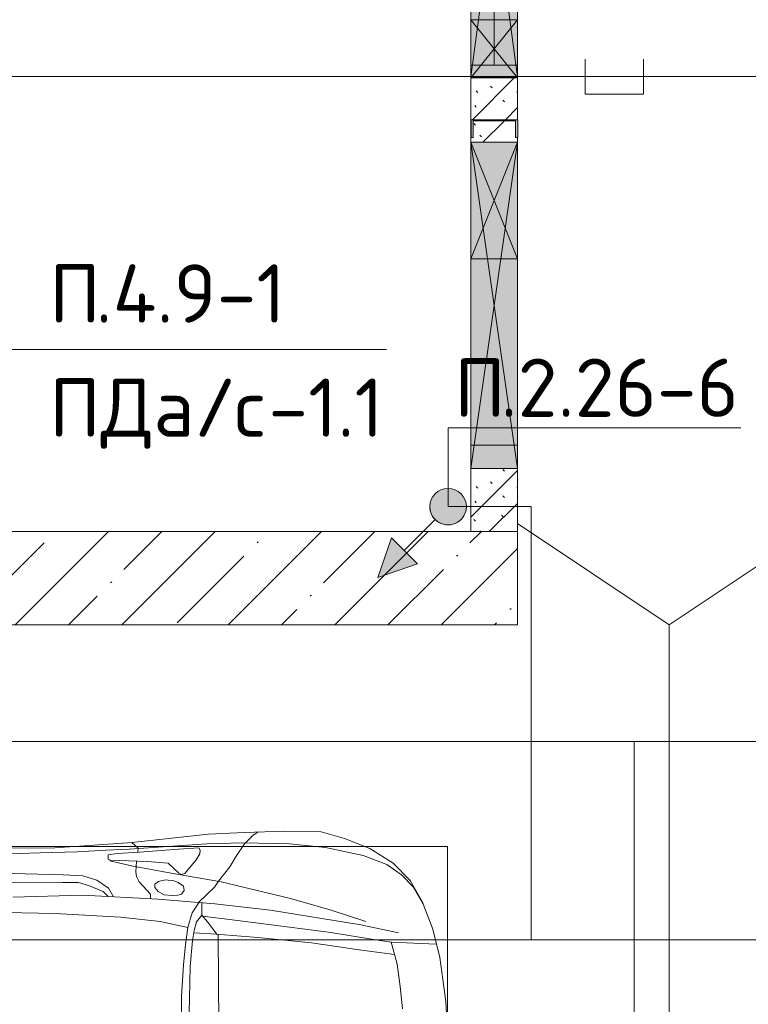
# Model space of a CAD drawing. Header units: millimetres. Extents: x -32229 to 169101, y -13689 to 125138.
# Tile 29 of 202: x -3297 to -176, y 69873 to 74095. Entities that reach past the tile are written whole.
import ezdxf

# ---------------------------------------------------------------- set-up
doc = ezdxf.new("R2010")
doc.units = ezdxf.units.MM
doc.linetypes.add('3_ Штрих_ 1 х 1 мм', pattern=[400, 200, -200])
for name, color, linetype, lineweight in [('A-____-NOTE-TEXT', 5, 'Continuous', 18), ('A-DETL-____-THIN', 7, 'Continuous', 9), ('A-DETL-GENF-OTLN', 7, 'Continuous', 18), ('A-FLOR-____-OTLN', 7, 'Continuous', 18), ('A-GLAZ-____-MCUT', 7, 'Continuous', 9), ('A-GLAZ-____-OTLN', 7, 'Continuous', 18), ('A-WALL-____-MCUT', 7, 'Continuous', 40), ('A-WALL-____-PATT', 7, 'Continuous', 40), ('C-PRKG-____-OTLN', 7, 'Continuous', 18), ('G-____-____-TEXT', 7, 'Continuous', 9), ('I-WALL-____-MCUT', 7, 'Continuous', 40), ('S-BEAM-____-OTLN', 7, 'Continuous', 18), ('S-COLS-____-MCUT', 7, 'Continuous', 40), ('S-COLS-____-OTLN', 7, 'Continuous', 18)]:
    doc.layers.add(name, color=color, linetype=linetype, lineweight=lineweight)
doc.layers.add('A-DETL-____-OTLN', color=7, linetype='Continuous', lineweight=9, true_color=0x00a600)
doc.styles.add('ISOCPEUR', font='isocpeur.ttf', dxfattribs={"height": 250})

# ---------------------------------------------------------------- blocks, each defined once
blk = doc.blocks.new('АР_Машиноместо - 5300x2500_С-V8--01 ЭМ')
at = {"layer": 'C-PRKG-____-OTLN', "color": 253, "lineweight": 13, "true_color": 0xaaaaaa}
for p, q in [((2500, 5300), (0, 5300)), ((2500, 0), (2500, 5300))]:
    blk.add_line(p, q, dxfattribs=at)
blk = doc.blocks.new('АР_Машиноместо - 4900x2400_М__5300х2500_-V11--01 ЭМ')
at = {"layer": 'A-DETL-GENF-OTLN', "color": 253, "lineweight": 13, "true_color": 0xaaaaaa}
for p, q in [((1895.6, -2850.8), (1896.5, -2534.3)), ((2043.9, -2818.3), (2043.2, -2613.6)), ((1832.2, -2638.3), (1840.7, -2936)), ((2054, -2964.8), (2043.9, -2818.3)), ((1895.6, -2919.4), (1895.6, -2850.8)), ((1840.7, -2936), (1823.6, -3260.1)), ((1881.3, -2966.7), (1895.6, -2919.4)), ((1856.4, -3024.6), (1881.3, -2966.7)), ((2067.2, -3149.3), (2054, -2964.8)), ((1834.9, -3046.1), (1856.4, -3024.6)), ((1987.8, -3061.4), (1995.5, -3046.6)), ((1989.1, -3094.6), (1987.8, -3061.4)), ((1995.5, -3046.6), (2014.4, -3046.1)), ((2014.4, -3046.1), (2019.2, -3085)), ((1984.7, -3213.7), (1989.1, -3094.6)), ((2019.2, -3085), (2025.2, -3179.9)), ((1920.5, -3167.7), (1941.6, -3165.4)), ((1941.6, -3165.4), (1986.4, -3168)), ((2043.1, -3174.2), (2067.1, -3148.3)), ((2084.3, -3305.9), (2067.1, -3148.3)), ((1845.5, -3228.1), (1898.3, -3179.4)), ((1898.3, -3179.4), (1920.5, -3167.7)), ((2024.8, -3173.5), (2043.1, -3174.2)), ((2025.2, -3179.9), (2037.8, -3347.3)), ((1825.4, -3227.6), (1845.5, -3228.1)), ((1856.8, -3259.9), (1873.2, -3246.1)), ((1873.2, -3246.1), (1887.9, -3245.7)), ((1887.9, -3245.7), (1900.2, -3262.3)), ((1977.8, -3303.2), (1984.7, -3213.7)), ((1823.6, -3260.1), (1804.3, -3502.8)), ((1838.9, -3321.2), (1842.8, -3286.3)), ((1842.8, -3286.3), (1856.8, -3259.9)), ((1900.2, -3262.3), (1906.4, -3292.5)), ((1906.4, -3292.5), (1902.9, -3327.4)), ((1841.3, -3344.5), (1838.9, -3321.2)), ((1902.9, -3327.4), (1894.8, -3346.8)), ((1935.4, -3349.7), (1977.8, -3303.2)), ((2102.9, -3474.2), (2084.3, -3305.9)), ((1845.9, -3360.7), (1841.3, -3344.5)), ((1861.3, -3372.5), (1845.9, -3360.7)), ((1880, -3369.3), (1861.3, -3372.5)), ((1894.8, -3346.8), (1880, -3369.3)), ((1930.3, -3360.7), (1935.4, -3349.7)), ((1933.2, -3375.1), (1930.3, -3360.7)), ((1992, -3422.8), (1933.2, -3375.1)), ((2037.8, -3347.3), (2043.4, -3434.5)), ((1250, -3391.3), (1397.5, -3394.3)), ((1397.5, -3394.3), (1534.7, -3397.8)), ((1534.7, -3397.8), (1646.7, -3407.2)), ((1646.7, -3407.2), (1688.9, -3414.8)), ((1674.4, -3512.1), (1679, -3413)), ((1688.9, -3414.8), (1727, -3424.2)), ((1755.7, -3447), (1726.8, -3472.4)), ((1727, -3424.2), (1755.7, -3447)), ((1755.7, -3447.2), (1808.7, -3447.2)), ((1809.8, -3433.7), (1845.3, -3470.4)), ((2018.5, -3439.1), (1992, -3422.8)), ((2033.8, -3441.1), (2018.5, -3439.1)), ((2043.4, -3434.5), (2033.8, -3441.1)), ((1726.8, -3472.4), (1674.4, -3512.1)), ((1845.3, -3470.4), (1875.1, -3501.2)), ((1875.1, -3501.2), (1901.7, -3518.6)), ((2109.8, -3630), (2102.9, -3474.2)), ((1250, -3520.1), (1672.8, -3517.2)), ((1659.9, -3687.8), (1673.4, -3509.6)), ((1901.7, -3518.6), (1962.1, -3567)), ((1962.1, -3567), (2008.6, -3594.2)), ((2008.6, -3594.2), (2061.4, -3629.8)), ((2061.4, -3629.8), (2096.2, -3665.5)), ((2116, -3802.9), (2109.8, -3630)), ((2096.2, -3665.5), (2111.9, -3688.4)), ((1636.1, -3917.5), (1659.9, -3687.8)), ((2112.6, -3958.4), (2116, -3802.9)), ((1606.4, -4121.6), (1636.1, -3917.5)), ((2083.6, -4059.2), (2112.6, -3958.4)), ((2041.4, -4167), (2083.6, -4059.2)), ((1586, -4272.5), (1606.4, -4121.6)), ((1977.5, -4267.9), (2041.4, -4167)), ((1544.5, -4283.9), (1639, -4259.4)), ((1638.8, -4260.3), (1630.7, -4451.1)), ((1354, -4306.7), (1449.6, -4297.3)), ((1449.6, -4297.3), (1544.5, -4283.9)), ((1903.7, -4340.6), (1977.5, -4267.9)), ((1814, -4391.6), (1903.7, -4340.6)), ((1695.6, -4436.7), (1814, -4391.6)), ((1385.4, -4493), (1573, -4466.6)), ((1573, -4466.6), (1695.6, -4436.7)), ((1250, -4500), (1385.4, -4493))]:
    blk.add_line(p, q, dxfattribs=at)
at = {"layer": 'A-DETL-GENF-OTLN', "color": 254, "lineweight": 13, "true_color": 0xd4d4d4}
for p, q in [((2022.2, -2754.7), (2016.7, -2571.4)), ((1766.2, -2606.7), (1762.2, -2818.3)), ((1935.6, -2580.5), (1928.4, -2853.3)), ((2026.1, -2913.7), (2022.2, -2754.7)), ((1762.2, -2818.3), (1747.2, -3099)), ((1928.4, -2853.3), (1924.3, -2937.4)), ((1924.3, -2937.4), (1904.8, -2997.9)), ((2033.7, -3036.3), (2026.1, -2913.7)), ((1904.8, -2997.9), (1871, -3048.1)), ((2038, -3136.6), (2033.7, -3036.3)), ((1871, -3048.1), (1833.3, -3069.7)), ((1987.5, -3053.2), (1967.3, -3145.9)), ((1747.2, -3099), (1728.3, -3268.5)), ((1967.3, -3145.9), (1936, -3316.2)), ((2060.5, -3468.5), (2038, -3136.6)), ((1728.3, -3268.5), (1702.9, -3388.2)), ((1936, -3316.2), (1897.7, -3530.2)), ((1250, -3360.7), (1406.5, -3360.7)), ((1406.5, -3360.7), (1542.9, -3368.9)), ((1542.9, -3368.9), (1630, -3377.1)), ((1630, -3377.1), (1702.9, -3388.2)), ((1702.9, -3388.2), (1765.4, -3405.8)), ((1765.4, -3405.8), (1811.5, -3435.5)), ((1750.9, -3450.8), (1734.5, -3589.1)), ((1804.3, -3502.8), (1776.8, -3741.5)), ((2065.8, -3623.7), (2060.5, -3468.5)), ((1897.7, -3530.2), (1826.4, -3827.1)), ((1734.5, -3589.1), (1714.3, -3746.6)), ((2061.4, -3823.4), (2065.8, -3623.7)), ((1714.3, -3746.6), (1680.6, -4000.8)), ((1776.8, -3741.5), (1713.1, -4128.3)), ((1826.4, -3827.1), (1777.3, -4001.8)), ((2045.3, -3976.8), (2061.4, -3823.4)), ((1680.6, -4000.8), (1651, -4182.8)), ((1777.3, -4001.8), (1728.3, -4149.8)), ((2011.4, -4138.1), (2045.3, -3976.8)), ((1713.1, -4128.3), (1678.9, -4289.8)), ((1972.2, -4239.8), (2011.4, -4138.1)), ((1651, -4182.8), (1638.8, -4260.3)), ((1928.5, -4303.1), (1972.2, -4239.8)), ((1875, -4354.8), (1928.5, -4303.1)), ((1803.7, -4395.8), (1875, -4354.8))]:
    blk.add_line(p, q, dxfattribs=at)
at = {"layer": 'C-PRKG-____-OTLN', "color": 253, "lineweight": 13, "true_color": 0xaaaaaa}
for p, q in [((2500, 0), (2500, -5300)), ((2050, -800), (2050, -4500)), ((450, -4500), (2050, -4500)), ((2500, -5300), (0, -5300))]:
    blk.add_line(p, q, dxfattribs=at)
blk = doc.blocks.new('АР_Отверстие прямоугольное - ОВВ-7382666--01 ЭМ')
at = {"layer": 'A-GLAZ-____-OTLN', "lineweight": 13, "true_color": 0xf0f0f0}
blk.add_hatch(color=7, dxfattribs=at).paths.add_polyline_path([(825, -45.9), (825, 100), (-575, 100), (-575, -100), (825, -100)])
at = {"layer": 'A-GLAZ-____-MCUT', "color": 253, "lineweight": 13, "true_color": 0xaaaaaa}
for p, q in [((-575, 100), (-575, -100)), ((825, 100), (825, -100))]:
    blk.add_line(p, q, dxfattribs=at)
at = {"layer": 'A-GLAZ-____-OTLN', "color": 253, "lineweight": 5, "true_color": 0xaaaaaa}
for p, q in [((-575, 100), (-75, 28.6)), ((825, 100), (-75, -28.6)), ((-75, 28.6), (825, -100)), ((-75, -28.6), (-575, -100))]:
    blk.add_line(p, q, dxfattribs=at)
at = {"layer": 'A-GLAZ-____-OTLN', "color": 253, "lineweight": 13, "true_color": 0xaaaaaa}
for p, q in [((-75, 100), (-575, 100)), ((-575, 100), (-575, -100)), ((825, 100), (-75, 100)), ((825, -100), (825, 100)), ((-575, -100), (-75, -100)), ((-75, -100), (825, -100))]:
    blk.add_line(p, q, dxfattribs=at)
blk = doc.blocks.new('АР_Отверстие прямоугольное - ВК-3918152--01 ЭМ')
at = {"layer": 'A-GLAZ-____-OTLN', "lineweight": 13, "true_color": 0xf0f0f0}
blk.add_hatch(color=7, dxfattribs=at).paths.add_polyline_path([(0, 100), (0, -100), (5, -100), (5, 100)])
at = {"layer": 'A-GLAZ-____-MCUT', "color": 253, "lineweight": 13, "true_color": 0xaaaaaa}
for p, q in [((0, 100), (0, -100)), ((250, 100), (250, -100))]:
    blk.add_line(p, q, dxfattribs=at)
at = {"layer": 'A-GLAZ-____-OTLN', "color": 253, "lineweight": 5, "true_color": 0xaaaaaa}
for p, q in [((250, 100), (0, -100)), ((0, 100), (250, -100))]:
    blk.add_line(p, q, dxfattribs=at)
at = {"layer": 'A-GLAZ-____-OTLN', "color": 253, "lineweight": 13, "true_color": 0xaaaaaa}
for p, q in [((250, 100), (0, 100)), ((0, 100), (0, -100)), ((250, -100), (250, 100)), ((0, -100), (250, -100))]:
    blk.add_line(p, q, dxfattribs=at)
blk = doc.blocks.new('АР_Отверстие прямоугольное - ОВВ-7382767--01 ЭМ')
at = {"layer": 'A-GLAZ-____-OTLN', "lineweight": 13, "true_color": 0xf0f0f0}
blk.add_hatch(color=7, dxfattribs=at).paths.add_polyline_path([(875, 100), (-625, 100), (-625, -100), (875, -100), (875, -68.5)])
at = {"layer": 'A-GLAZ-____-MCUT', "color": 253, "lineweight": 13, "true_color": 0xaaaaaa}
for p, q in [((-625, 100), (-625, -100)), ((875, 100), (875, -100))]:
    blk.add_line(p, q, dxfattribs=at)
at = {"layer": 'A-GLAZ-____-OTLN', "color": 253, "lineweight": 5, "true_color": 0xaaaaaa}
for p, q in [((-625, 100), (-525, 86.7)), ((-525, 86.7), (-275, 53.3)), ((875, 100), (630, 67.3)), ((-275, 53.3), (-225, 46.7)), ((-225, 46.7), (-125, 33.3)), ((575, 60), (-125, -33.3)), ((630, 67.3), (575, 60)), ((-125, 33.3), (575, -60)), ((-125, -33.3), (-225, -46.7)), ((-275, -53.3), (-525, -86.7)), ((-225, -46.7), (-275, -53.3)), ((575, -60), (630, -67.3)), ((630, -67.3), (875, -100)), ((-525, -86.7), (-625, -100))]:
    blk.add_line(p, q, dxfattribs=at)
at = {"layer": 'A-GLAZ-____-OTLN', "color": 253, "lineweight": 13, "true_color": 0xaaaaaa}
for p, q in [((-525, 100), (-625, 100)), ((-625, 100), (-625, -100)), ((-275, 100), (-525, 100)), ((-225, 100), (-275, 100)), ((-125, 100), (-225, 100)), ((575, 100), (-125, 100)), ((630, 100), (575, 100)), ((875, 100), (630, 100)), ((875, -100), (875, 100)), ((-625, -100), (-525, -100)), ((-525, -100), (-275, -100)), ((-275, -100), (-225, -100)), ((-225, -100), (-125, -100)), ((-125, -100), (575, -100)), ((575, -100), (630, -100)), ((630, -100), (875, -100))]:
    blk.add_line(p, q, dxfattribs=at)
blk = doc.blocks.new('АР_Отверстие прямоугольное - ЭОМ-6403606--01 ЭМ')
at = {"layer": 'A-GLAZ-____-MCUT', "color": 253, "lineweight": 13, "true_color": 0xaaaaaa}
for p, q in [((-125, 100), (-125, -100)), ((375, 100), (375, -100))]:
    blk.add_line(p, q, dxfattribs=at)
at = {"layer": 'A-GLAZ-____-OTLN', "color": 253, "lineweight": 5, "true_color": 0xaaaaaa}
for p, q in [((375, 100), (-125, -100)), ((-125, 100), (375, -100))]:
    blk.add_line(p, q, dxfattribs=at)
at = {"layer": 'A-GLAZ-____-OTLN', "color": 253, "lineweight": 13, "true_color": 0xaaaaaa}
for p, q in [((375, 100), (-125, 100)), ((-125, 100), (-125, -100)), ((375, -100), (375, 100)), ((-125, -100), (375, -100))]:
    blk.add_line(p, q, dxfattribs=at)
blk = doc.blocks.new('АР_Перемычка - 200_Уx2_75x5__Оп_0_75x5_-1050-7344918--01 ЭМ')
at = {"layer": 'S-BEAM-____-OTLN', "color": 9, "linetype": '3_ Штрих_ 1 х 1 мм', "lineweight": 15, "true_color": 0xc4c4c4}
for p, q in [((-1250, 100), (-1250, -100)), ((200, 100), (200, -100)), ((-1250, 0), (-1055, 0)), ((-1055, 0), (-1000, 0)), ((-1000, 0), (-300, 0)), ((-300, 0), (-200, 0)), ((-200, 0), (-150, 0)), ((-150, 0), (100, 0)), ((100, 0), (200, 0))]:
    blk.add_line(p, q, dxfattribs=at)
blk = doc.blocks.new('АР_Фахверк_ _Швеллер полки параллельные_ - 20П-5794801--01 ЭМ')
at = {"layer": 'S-COLS-____-OTLN', "lineweight": 15, "true_color": 0xaaaaaa}
blk.add_hatch(color=253, dxfattribs=at).paths.add_polyline_path([(53, -98.8), (53, -91), (-17.8, -90.8), (-17.8, 91), (53, 91), (53, 100), (-23, 99), (-23, -100), (53, -100)])
at = {"layer": 'S-COLS-____-MCUT', "color": 253, "lineweight": 15, "true_color": 0xaaaaaa}
for p, q in [((53, 100), (-23, 100)), ((-23, 100), (-23, -100)), ((-17.8, -91), (-17.8, 91)), ((-17.8, 91), (53, 91)), ((53, 91), (53, 100)), ((-23, -100), (53, -100)), ((53, -91), (-17.8, -91)), ((53, -100), (53, -91))]:
    blk.add_line(p, q, dxfattribs=at)
blk = doc.blocks.new('Наметкина 10_РД_АР_П_отсоединено_rvt-1--01 ЭМ')
at = {"layer": 'A-WALL-____-PATT', "lineweight": 5, "true_color": 0xaaaaaa}
h = blk.add_hatch(dxfattribs=at)
h.set_pattern_fill('FP_6', color=253, style=0, pattern_type=2)
h.set_pattern_definition([(135, (300.56, 377.28), (-565.6854, 6e-14), [10, -790]), (135, (349.8, 474.73), (-565.6854, 6e-14), [10, -790]), (135, (423.93, 473.06), (-565.6854, 6e-14), [10, -790]), (135, (229.92, 447.9), (-565.6854, 6e-14), [10, -790]), (135, (155.08, 447.9), (-565.6854, 6e-14), [10, -790]), (135, (114.9, 369.03), (-565.6854, 6e-14), [10, -790]), (135, (132.43, 285.8), (-565.6854, 6e-14), [10, -790]), (135, (214.66, 322), (-565.6854, 6e-14), [10, -790]), (135, (198.16, 261.88), (-565.6854, 6e-14), [10, -790]), (135, (45.2, 272.9), (-565.6854, 6e-14), [10, -790]), (135, (42.32, 336.16), (-565.6854, 6e-14), [10, -790]), (135, (92.26, 192.24), (-565.6854, 6e-14), [10, -790]), (135, (7.07, 149.2), (-565.6854, 6e-14), [10, -790]), (135, (80.6, 95.1), (-565.6854, 6e-14), [10, -790]), (135, (79.53, 36.94), (-565.6854, 6e-14), [10, -790]), (135, (153.87, 74.56), (-565.6854, 6e-14), [10, -790]), (135, (228.35, 124.8), (-565.6854, 6e-14), [10, -790]), (135, (279.75, 180.4), (-565.6854, 6e-14), [10, -790]), (135, (282.9, 31.63), (-565.6854, 6e-14), [10, -790]), (135, (377.38, 53.45), (-565.6854, 6e-14), [10, -790]), (135, (352.28, 102.7), (-565.6854, 6e-14), [10, -790]), (135, (354.05, 0), (-565.6854, 6e-14), [10, -790]), (135, (553.23, 16.45), (-565.6854, 6e-14), [10, -790]), (135, (542.38, 63.45), (-565.6854, 6e-14), [10, -790]), (135, (536.58, 239.3), (-565.6854, 6e-14), [10, -790]), (135, (475.85, 203.9), (-565.6854, 6e-14), [10, -790]), (135, (475.85, 316.54), (-565.6854, 6e-14), [10, -790]), (135, (520.8, 408.7), (-565.6854, 6e-14), [10, -790]), (135, (551.1, 470.8), (-565.6854, 6e-14), [10, -790]), (135, (235.25, 537.93), (-565.6854, 6e-14), [10, -790]), (135, (407.25, 547.65), (-565.6854, 6e-14), [10, -790]), (135, (94.5, 558.6), (-565.6854, 6e-14), [10, -790]), (135, (46.4, 532.3), (-565.6854, 6e-14), [10, -790]), (135, (85.56, 465.04), (-565.6854, 6e-14), [10, -790]), (135, (355.53, 181.14), (-565.6854, 6e-14), [10, -790]), (135, (362.23, 243.6), (-565.6854, 6e-14), [10, -790]), (135, (413.45, 344.1), (-565.6854, 6e-14), [10, -790]), (135, (286.3, 273.25), (-565.6854, 6e-14), [10, -790]), (135, (423.02, 263.72), (-565.6854, 6e-14), [10, -790]), (135, (162.94, 190.2), (-565.6854, 6e-14), [10, -790]), (135, (470.25, 120.93), (-565.6854, 6e-14), [10, -790]), (135, (484.48, 9.78), (-565.6854, 6e-14), [10, -790]), (45, (0, 212.13), (-565.6854, 0), []), (45, (212.13, 0), (-565.6854, 0), []), (45, (353.55, 0), (-565.6854, 0), []), (45, (0, 353.55), (-565.6854, 0), [])])
h.paths.add_polyline_path([(-1364.7, 71900), (-1164.7, 71900), (-1164.7, 72170), (-1364.7, 72170), (-1364.7, 71935.2)])
h.paths.add_polyline_path([(-1172.7, 73570), (-1164.7, 73570), (-1164.7, 73590), (-1172.7, 73590), (-1172.7, 73660.8), (-1354.7, 73659), (-1354.7, 73590), (-1363.7, 73590), (-1363.7, 73666), (-1164.7, 73666), (-1164.7, 73845), (-1364.7, 73845), (-1363.7, 73570), (-1197.6, 73570)])
h = blk.add_hatch(dxfattribs=at)
h.set_pattern_fill('FP_1', color=253, style=0, pattern_type=2)
h.set_pattern_definition([(45, (0, 0), (-228.0985, 228.0985), []), (45, (228.1, 0), (-228.0985, 228.0985), [403.225, -80.645, 6.706, -73.939])])
h.paths.add_polyline_path([(-3500.5, 71500), (-1164.7, 71500), (-1164.7, 71900), (-6264.7, 71900), (-6264.7, 71500)])
at = {"layer": 'A-FLOR-____-OTLN', "color": 253, "lineweight": 13, "true_color": 0xaaaaaa}
for p, q in [((5235.3, 75350), (-514.7, 71500)), ((-1364.7, 73070), (-1364.7, 73570)), ((-1164.7, 73070), (-1164.7, 73570)), ((-1364.7, 72270), (-1364.7, 73070)), ((-1164.7, 72270), (-1164.7, 73070)), ((-514.7, 71500), (-1164.7, 71935.2)), ((-514.7, 67310), (-514.7, 71500))]:
    blk.add_line(p, q, dxfattribs=at)
at = {"layer": 'A-WALL-____-MCUT', "color": 253, "lineweight": 13, "true_color": 0xaaaaaa}
for p, q in [((-1164.7, 71900), (-6264.7, 71900)), ((-1164.7, 71500), (-1164.7, 71900)), ((-6264.7, 71500), (-1164.7, 71500))]:
    blk.add_line(p, q, dxfattribs=at)
at = {"layer": 'I-WALL-____-MCUT', "color": 253, "lineweight": 13, "true_color": 0xaaaaaa}
for p, q in [((-1364.7, 74095), (-1364.7, 73850)), ((-1164.7, 73850), (-1164.7, 74095)), ((-1364.7, 73850), (-1364.7, 73845)), ((-1364.7, 73845), (-1364.7, 73570)), ((-1164.7, 73845), (-1164.7, 73850)), ((-1164.7, 73666), (-1164.7, 73845)), ((-1164.7, 73570), (-1164.7, 73590)), ((-1364.7, 73570), (-1164.7, 73570)), ((-1364.7, 72270), (-1364.7, 72170)), ((-1164.7, 72270), (-1364.7, 72270)), ((-1164.7, 72170), (-1164.7, 72270)), ((-1364.7, 72170), (-1364.7, 71900)), ((-1164.7, 71900), (-1164.7, 72170)), ((-1364.7, 71900), (-1164.7, 71900))]:
    blk.add_line(p, q, dxfattribs=at)
at = {"layer": 'A-GLAZ-____-OTLN', "color": 253, "lineweight": 13, "true_color": 0xaaaaaa}
for name, p, rotation in [('АР_Отверстие прямоугольное - ОВВ-7382767--01 ЭМ', (-1264.7, 74725), 269.9999999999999), ('АР_Отверстие прямоугольное - ВК-3918152--01 ЭМ', (-1264.7, 73845), 89.99999999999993), ('АР_Отверстие прямоугольное - ОВВ-7382666--01 ЭМ', (-1264.7, 72995), 269.9999999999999), ('АР_Отверстие прямоугольное - ЭОМ-6403606--01 ЭМ', (-1264.7, 73195), 89.99999999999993)]:
    blk.add_blockref(name, p, dxfattribs=dict(at, rotation=rotation))
at = {"layer": 'C-PRKG-____-OTLN', "color": 253, "lineweight": 13, "true_color": 0xaaaaaa}
for name, p, rotation in [('АР_Машиноместо - 4900x2400_М__5300х2500_-V11--01 ЭМ', (-5964.7, 68500), 90.00000000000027), ('АР_Машиноместо - 5300x2500_С-V8--01 ЭМ', (4635.3, 68500), 89.99999999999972)]:
    blk.add_blockref(name, p, dxfattribs=dict(at, rotation=rotation))
at = {"layer": 'S-BEAM-____-OTLN', "color": 253, "lineweight": 13, "true_color": 0xaaaaaa, "rotation": 89.99999999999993}
blk.add_blockref('АР_Перемычка - 200_Уx2_75x5__Оп_0_75x5_-1050-7344918--01 ЭМ', (-1264.7, 75150), dxfattribs=at)
at = {"layer": 'S-COLS-____-OTLN', "color": 253, "lineweight": 13, "true_color": 0xaaaaaa, "rotation": 270.0000000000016}
blk.add_blockref('АР_Фахверк_ _Швеллер полки параллельные_ - 20П-5794801--01 ЭМ', (-1263.7, 73643), dxfattribs=at)
blk = doc.blocks.new('УГО Выше ниже синее _ 2020 - УГО Выше ниже синее _ 2020-V121--01 ЭМ')
at = {"layer": 'A-____-NOTE-TEXT', "lineweight": 9, "true_color": 0x0000ff}
h = blk.add_hatch(color=5, dxfattribs=at)
edge = h.paths.add_edge_path()
edge.add_arc((0, 0), 0.392, 270, 450)
edge.add_arc((0, 0), 0.392, 90, 270)
blk.add_hatch(color=5, dxfattribs=at).paths.add_polyline_path([(0.668, -1.215), (1.225, -0.658), (1.517, -1.508)])
at = {"layer": 'A-____-NOTE-TEXT', "lineweight": 9}
for p, q in [((0.277, -0.277), (0.941, -0.941)), ((1.225, -0.658), (0.668, -1.215)), ((1.517, -1.508), (1.225, -0.658)), ((0.668, -1.215), (1.517, -1.508))]:
    blk.add_line(p, q, dxfattribs=at)
blk.add_circle((0, 0), 0.392, dxfattribs=at)
for start, end in [(90, 270), (270, 90)]:
    blk.add_arc((0, 0), 0.392, start, end, dxfattribs=at)

msp = doc.modelspace()

# ---------------------------------------------------------------- linework, layer by layer
at = {"layer": 'A-DETL-____-OTLN', "color": 1, "true_color": 0xff0000}
for p, q in [((-874.3, 73925.5), (-874.3, 73775.5)), ((-624.3, 73775.5), (-624.3, 73925.5)), ((5188.6, 73851.5), (-9011.4, 73851.5)), ((-874.3, 73775.5), (-624.3, 73775.5))]:
    msp.add_line(p, q, dxfattribs=at)
at = {"layer": 'A-DETL-____-OTLN', "color": 5, "true_color": 0x0000ff}
for p, q in [((-1462.1, 72007), (-1106.2, 72007)), ((-1106.2, 72007), (-1106.2, 70148.8)), ((-8516.9, 70148.8), (5807.6, 70148.8))]:
    msp.add_line(p, q, dxfattribs=at)
at = {"layer": 'A-DETL-____-THIN'}
for p, q in [((-3726.7, 72680.3), (-1726.7, 72680.3)), ((-208.6, 72344.2), (-1462.1, 72344.2)), ((-1462.1, 72007), (-1462.1, 72344.2))]:
    msp.add_line(p, q, dxfattribs=at)

# ---------------------------------------------------------------- block references
at = {"lineweight": 5}
msp.add_blockref('Наметкина 10_РД_АР_П_отсоединено_rvt-1--01 ЭМ', (0, 0), dxfattribs=at)
at = {"layer": 'A-____-NOTE-TEXT', "lineweight": 9, "xscale": 200, "yscale": 200, "zscale": 200, "rotation": 269.9999999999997}
msp.add_blockref('УГО Выше ниже синее _ 2020 - УГО Выше ниже синее _ 2020-V121--01 ЭМ', (-1462.1, 72007), dxfattribs=at)

# ---------------------------------------------------------------- texts
at = {"layer": 'G-____-____-TEXT', "char_height": 250, "attachment_point": 1, "style": 'ISOCPEUR'}
for s, insert, width in [('\\fISOCPEUR|b0|i0|c204|p34|;П', (-3171.4, 73046), 240.506), ('.4.9-1', (-2973, 73046), 994.092), ('\\fISOCPEUR|b0|i0|c204|p34|;П', (-1436.3, 72642), 240.506), ('.2.26-6', (-1237.9, 72642), 1234.599), ('\\fISOCPEUR|b0|i0|c204|p34|;/', (-2549.7, 72556.5), 208.439), ('ПДа', (-3171.4, 72556.5), 753.586), ('-1.1', (-2232.2, 72556.5), 593.249), ('\\fISOCPEUR|b0|i0|c204|p34|;с', (-2377.7, 72556.5), 176.371)]:
    msp.add_mtext(s, dxfattribs=dict(at, insert=insert, width=width))

doc.saveas('drawing.dxf')
